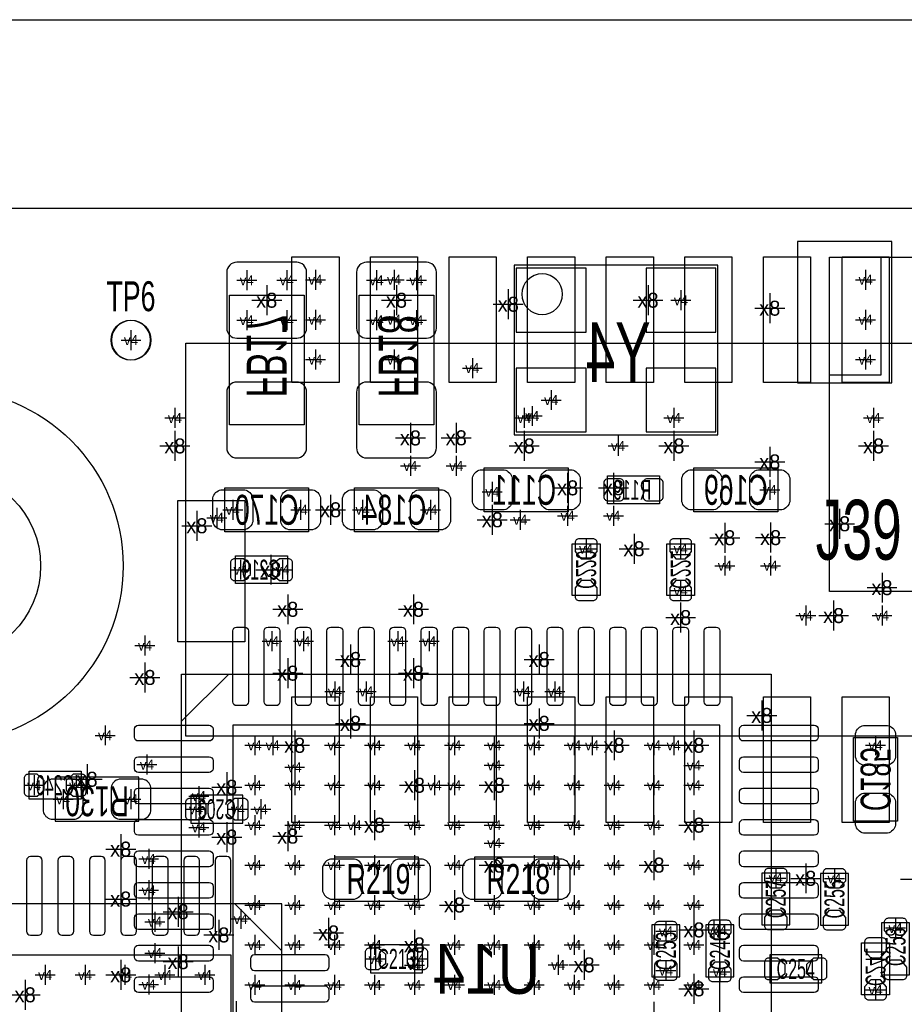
# Model space of a CAD drawing. Extents: x -84 to 336, y -47 to 250.
# Tile 30 of 40: x -8 to 4, y 34 to 47. Entities that reach past the tile are written whole.
import ezdxf
from ezdxf.enums import TextEntityAlignment as Align

# ---------------------------------------------------------------- set-up
doc = ezdxf.new("R2010")
doc.units = 0
for name, color, linetype in [('BG_OUTLINE', 7, 'CONTINUOUS'), ('BG_PANEL', 7, 'CONTINUOUS'), ('MA_NCLEGEND-1-16', 7, 'CONTINUOUS'), ('MA_NCLEGEND-1-2', 7, 'CONTINUOUS'), ('MA_NCLEGEND-14-15', 7, 'CONTINUOUS'), ('MA_NCLEGEND-15-16', 7, 'CONTINUOUS'), ('MA_NCLEGEND-2-3', 7, 'CONTINUOUS'), ('MA_NCLEGEND-3-14', 7, 'CONTINUOUS'), ('PG_ASSEMBLY_BOTTOM', 7, 'CONTINUOUS'), ('PG_ASSEMBLY_TOP', 7, 'CONTINUOUS'), ('PIN_BOTTOM', 7, 'CONTINUOUS'), ('PIN_TOP', 7, 'CONTINUOUS'), ('RD_ASSEMBLY_BOTTOM', 7, 'CONTINUOUS'), ('RD_ASSEMBLY_TOP', 7, 'CONTINUOUS')]:
    doc.layers.add(name, color=color, linetype=linetype)

# ---------------------------------------------------------------- blocks, each defined once
blk = doc.blocks.new('FIGURE_CROSS')
for points in [[(0, 0.5), (0, -0.5)], [(-0.5, 0), (0.5, 0)]]:
    blk.add_lwpolyline(points)
blk = doc.blocks.new('FIGURE_CIRCLE')
blk.add_circle((0, 0), 0.5)

msp = doc.modelspace()

# ---------------------------------------------------------------- linework, layer by layer
at = {"layer": 'BG_OUTLINE'}
msp.add_lwpolyline([(21.949918, -1.185672), (19.535648, -3.599942), (-33.63595, -3.599942), (-36.049966, -1.185672), (-36.049966, 41.985946), (-33.63595, 44.399962), (19.535648, 44.399962), (21.949918, 41.985946)], close=True, dxfattribs=at)
at = {"layer": 'BG_PANEL'}
msp.add_lwpolyline([(24.349964, 42.979848), (24.349964, -2.179828), (20.529804, -5.999988), (-34.630106, -5.999988), (-38.450012, -2.179828), (-38.450012, 42.979848), (-34.630106, 46.800008), (20.529804, 46.800008)], close=True, dxfattribs=at)
at = {"layer": 'PG_ASSEMBLY_BOTTOM'}
for points in [[(8.68426, 39.521892), (2.68986, 39.521892), (2.68986, 43.776392), (8.68426, 43.776392)], [(3.339846, 42.276268), (2.68986, 42.276268), (2.68986, 43.776392), (3.339846, 43.776392)], [(-4.94792, 41.642792), (-4.94792, 43.293792), (-3.99796, 43.293792), (-3.99796, 41.642792)], [(-3.29692, 41.642792), (-3.29692, 43.293792), (-2.34696, 43.293792), (-2.34696, 41.642792)], [(-0.63754, 40.537892), (-1.70434, 40.537892), (-1.70434, 41.096692), (-0.63754, 41.096692)], [(0.96266, 41.096692), (2.02946, 41.096692), (2.02946, 40.537892), (0.96266, 40.537892)], [(-3.93954, 40.283892), (-5.00634, 40.283892), (-5.00634, 40.842692), (-3.93954, 40.842692)], [(-3.35534, 40.842692), (-2.28854, 40.842692), (-2.28854, 40.283892), (-3.35534, 40.283892)], [(1.944116, 38.471348), (1.944116, 30.971236), (-5.555996, 30.971236), (-5.555996, 38.471348)], [(3.55346, 37.667692), (3.55346, 36.600892), (2.99466, 36.600892), (2.99466, 37.667692)]]:
    msp.add_lwpolyline(points, close=True, dxfattribs=at)
for points in [[(-1.32334, 41.515792), (1.26746, 41.515792), (1.26746, 43.674792), (-1.32334, 43.674792), (-1.32334, 41.515792)], [(-0.136144, 40.995092), (0.524256, 40.995092), (0.524256, 40.639492), (-0.136144, 40.639492), (-0.136144, 40.995092)], [(-0.58674, 39.471092), (-0.58674, 40.131492), (-0.23114, 40.131492), (-0.23114, 39.471092), (-0.58674, 39.471092)], [(0.616204, 39.471092), (0.616204, 40.131492), (0.971804, 40.131492), (0.971804, 39.471092), (0.616204, 39.471092)], [(-4.869434, 39.979092), (-4.209034, 39.979092), (-4.209034, 39.623492), (-4.869434, 39.623492), (-4.869434, 39.979092)], [(-4.956048, 38.471348), (-5.555996, 37.8714)], [(-6.83514, 36.880292), (-7.49554, 36.880292), (-7.49554, 37.235892), (-6.83514, 37.235892), (-6.83514, 36.880292)], [(3.45186, 35.051492), (3.45186, 34.391092), (3.09626, 34.391092), (3.09626, 35.051492), (3.45186, 35.051492)]]:
    msp.add_lwpolyline(points, dxfattribs=at)
msp.add_lwpolyline([(-0.70866, 43.306492, 1), (-1.22682, 43.306492, 1), (-0.70866, 43.306492)], format="xyb", dxfattribs=at)
at = {"layer": 'PG_ASSEMBLY_TOP'}
msp.add_lwpolyline([(-5.950204, 42.722292, 1), (-6.450076, 42.722292, 1), (-5.950204, 42.722292)], format="xyb", dxfattribs=at)
for points in [[(-5.50291, 37.68217), (-5.50291, 42.682414)], [(-5.50291, 42.682414), (11.79703, 42.682414)], [(11.79703, 37.68217), (-5.50291, 37.68217)], [(-4.77774, 36.931092), (-5.43814, 36.931092), (-5.43814, 36.575492), (-4.77774, 36.575492), (-4.77774, 36.931092)], [(2.18186, 35.280092), (2.18186, 35.940492), (1.82626, 35.940492), (1.82626, 35.280092), (2.18186, 35.280092)], [(2.92862, 35.276536), (2.92862, 35.936936), (2.57302, 35.936936), (2.57302, 35.276536), (2.92862, 35.276536)], [(-4.878832, 35.550348), (-4.278884, 34.9504)], [(0.78486, 34.619692), (0.78486, 35.280092), (0.42926, 35.280092), (0.42926, 34.619692), (0.78486, 34.619692)], [(1.47066, 34.619692), (1.47066, 35.280092), (1.11506, 35.280092), (1.11506, 34.619692), (1.47066, 34.619692)], [(3.35026, 35.305492), (3.35026, 34.645092), (3.70586, 34.645092), (3.70586, 35.305492), (3.35026, 35.305492)], [(-3.15214, 34.670492), (-2.49174, 34.670492), (-2.49174, 35.026092), (-3.15214, 35.026092), (-3.15214, 34.670492)], [(1.92786, 34.543492), (2.58826, 34.543492), (2.58826, 34.899092), (1.92786, 34.899092), (1.92786, 34.543492)]]:
    msp.add_lwpolyline(points, dxfattribs=at)
for points in [[(-6.09854, 37.159692), (-7.16534, 37.159692), (-7.16534, 36.600892), (-6.09854, 36.600892)], [(-3.60934, 35.584892), (-2.54254, 35.584892), (-2.54254, 36.143692), (-3.60934, 36.143692)], [(-1.83134, 35.584892), (-0.76454, 35.584892), (-0.76454, 36.143692), (-1.83134, 36.143692)], [(-11.778996, 35.550348), (-11.778996, 28.050236), (-4.278884, 28.050236), (-4.278884, 35.550348)]]:
    msp.add_lwpolyline(points, close=True, dxfattribs=at)
at = {"layer": 'PIN_BOTTOM'}
for points in [[(3.480308, 42.177716), (3.480308, 43.977814), (2.280412, 43.977814), (2.280412, 42.177716)], [(-1.29794, 43.636692), (-1.29794, 42.823892), (-0.40894, 42.823892), (-0.40894, 43.636692)], [(0.35306, 43.636692), (0.35306, 42.823892), (1.24206, 42.823892), (1.24206, 43.636692)], [(-1.29794, 42.366692), (-1.29794, 41.553892), (-0.40894, 41.553892), (-0.40894, 42.366692)], [(0.35306, 42.366692), (0.35306, 41.553892), (1.24206, 41.553892), (1.24206, 42.366692)], [(1.294003, 37.821235), (-4.905883, 37.821235), (-4.905883, 31.621349), (1.294003, 31.621349)]]:
    msp.add_lwpolyline(points, close=True, dxfattribs=at)
for points in [[(-4.85394, 42.747692), (-4.09194, 42.747692, 0.414214), (-3.96494, 42.874692), (-3.96494, 43.585892, 0.414214), (-4.09194, 43.712892), (-4.85394, 43.712892, 0.414214), (-4.98094, 43.585892), (-4.98094, 42.874692, 0.414214)], [(-3.20294, 42.747692), (-2.44094, 42.747692, 0.414214), (-2.31394, 42.874692), (-2.31394, 43.585892, 0.414214), (-2.44094, 43.712892), (-3.20294, 43.712892, 0.414214), (-3.32994, 43.585892), (-3.32994, 42.874692, 0.414214)], [(-4.85394, 41.223692), (-4.09194, 41.223692, 0.414214), (-3.96494, 41.350692), (-3.96494, 42.061892, 0.414214), (-4.09194, 42.188892), (-4.85394, 42.188892, 0.414214), (-4.98094, 42.061892), (-4.98094, 41.350692, 0.414214)], [(-3.20294, 41.223692), (-2.44094, 41.223692, 0.414214), (-2.31394, 41.350692), (-2.31394, 42.061892, 0.414214), (-2.44094, 42.188892), (-3.20294, 42.188892, 0.414214), (-3.32994, 42.061892), (-3.32994, 41.350692, 0.414214)], [(-1.45034, 40.563292), (-1.75514, 40.563292, -0.294587), (-1.85674, 40.664892), (-1.85674, 40.969692, -0.294587), (-1.75514, 41.071292), (-1.45034, 41.071292, -0.294587), (-1.34874, 40.969692), (-1.34874, 40.664892, -0.294587)], [(-0.58674, 40.563292), (-0.89154, 40.563292, -0.294587), (-0.99314, 40.664892), (-0.99314, 40.969692, -0.294587), (-0.89154, 41.071292), (-0.58674, 41.071292, -0.294587), (-0.48514, 40.969692), (-0.48514, 40.664892, -0.294587)], [(0.91186, 41.071292), (1.21666, 41.071292, -0.294587), (1.31826, 40.969692), (1.31826, 40.664892, -0.294587), (1.21666, 40.563292), (0.91186, 40.563292, -0.294587), (0.81026, 40.664892), (0.81026, 40.969692, -0.294587)], [(1.77546, 41.071292), (2.08026, 41.071292, -0.294587), (2.18186, 40.969692), (2.18186, 40.664892, -0.294587), (2.08026, 40.563292), (1.77546, 40.563292, -0.294587), (1.67386, 40.664892), (1.67386, 40.969692, -0.294587)], [(-0.18288, 40.728392, 0.414214), (-0.13208, 40.677592), (0.02032, 40.677592, 0.414214), (0.07112, 40.728392), (0.07112, 40.906192, 0.414214), (0.02032, 40.956992), (-0.13208, 40.956992, 0.414214), (-0.18288, 40.906192)], [(0.316992, 40.728392, 0.414214), (0.367792, 40.677592), (0.520192, 40.677592, 0.414214), (0.570992, 40.728392), (0.570992, 40.906192, 0.414214), (0.520192, 40.956992), (0.367792, 40.956992, 0.414214), (0.316992, 40.906192)], [(-4.75234, 40.309292), (-5.05714, 40.309292, -0.294587), (-5.15874, 40.410892), (-5.15874, 40.715692, -0.294587), (-5.05714, 40.817292), (-4.75234, 40.817292, -0.294587), (-4.65074, 40.715692), (-4.65074, 40.410892, -0.294587)], [(-3.88874, 40.309292), (-4.19354, 40.309292, -0.294587), (-4.29514, 40.410892), (-4.29514, 40.715692, -0.294587), (-4.19354, 40.817292), (-3.88874, 40.817292, -0.294587), (-3.78714, 40.715692), (-3.78714, 40.410892, -0.294587)], [(-3.40614, 40.817292), (-3.10134, 40.817292, -0.294587), (-2.99974, 40.715692), (-2.99974, 40.410892, -0.294587), (-3.10134, 40.309292), (-3.40614, 40.309292, -0.294587), (-3.50774, 40.410892), (-3.50774, 40.715692, -0.294587)], [(-2.54254, 40.817292), (-2.23774, 40.817292, -0.294587), (-2.13614, 40.715692), (-2.13614, 40.410892, -0.294587), (-2.23774, 40.309292), (-2.54254, 40.309292, -0.294587), (-2.64414, 40.410892), (-2.64414, 40.715692, -0.294587)], [(-0.26924, 40.03167), (-0.26924, 40.144192, 0.414214), (-0.32004, 40.194992), (-0.49784, 40.194992, 0.414214), (-0.54864, 40.144192), (-0.54864, 40.03167), (-0.470662, 39.940992), (-0.347218, 39.940992)], [(0.933704, 40.03167), (0.933704, 40.144192, 0.414214), (0.882904, 40.194992), (0.705104, 40.194992, 0.414214), (0.654304, 40.144192), (0.654304, 40.03167), (0.732282, 39.940992), (0.855726, 39.940992)], [(-4.769612, 39.940992), (-4.882134, 39.940992, 0.414214), (-4.932934, 39.890192), (-4.932934, 39.712392, 0.414214), (-4.882134, 39.661592), (-4.769612, 39.661592), (-4.678934, 39.73957), (-4.678934, 39.863014)], [(-4.308856, 39.661592), (-4.196334, 39.661592, 0.414214), (-4.145534, 39.712392), (-4.145534, 39.890192, 0.414214), (-4.196334, 39.940992), (-4.308856, 39.940992), (-4.399534, 39.863014), (-4.399534, 39.73957)], [(-0.54864, 39.570914), (-0.54864, 39.458392, 0.414214), (-0.49784, 39.407592), (-0.32004, 39.407592, 0.414214), (-0.26924, 39.458392), (-0.26924, 39.570914), (-0.347218, 39.661592), (-0.470662, 39.661592)], [(0.654304, 39.570914), (0.654304, 39.458392, 0.414214), (0.705104, 39.407592), (0.882904, 39.407592, 0.414214), (0.933704, 39.458392), (0.933704, 39.570914), (0.855726, 39.661592), (0.732282, 39.661592)], [(-4.855972, 39.071296), (-4.755896, 39.071296, -0.41387), (-4.705858, 39.021258), (-4.705858, 38.121082, -0.41387), (-4.755896, 38.071044), (-4.855972, 38.071044, -0.41387), (-4.90601, 38.121082), (-4.90601, 39.021258, -0.41387)], [(-4.455922, 39.071296), (-4.355846, 39.071296, -0.41387), (-4.305808, 39.021258), (-4.305808, 38.121082, -0.41387), (-4.355846, 38.071044), (-4.455922, 38.071044, -0.41387), (-4.50596, 38.121082), (-4.50596, 39.021258, -0.41387)], [(-4.055872, 39.071296), (-3.955796, 39.071296, -0.41387), (-3.905758, 39.021258), (-3.905758, 38.121082, -0.41387), (-3.955796, 38.071044), (-4.055872, 38.071044, -0.41387), (-4.10591, 38.121082), (-4.10591, 39.021258, -0.41387)], [(-3.656076, 39.071296), (-3.556, 39.071296, -0.41387), (-3.505962, 39.021258), (-3.505962, 38.121082, -0.41387), (-3.556, 38.071044), (-3.656076, 38.071044, -0.41387), (-3.706114, 38.121082), (-3.706114, 39.021258, -0.41387)], [(-3.256026, 39.071296), (-3.15595, 39.071296, -0.41387), (-3.105912, 39.021258), (-3.105912, 38.121082, -0.41387), (-3.15595, 38.071044), (-3.256026, 38.071044, -0.41387), (-3.306064, 38.121082), (-3.306064, 39.021258, -0.41387)], [(-2.855976, 39.071296), (-2.7559, 39.071296, -0.41387), (-2.705862, 39.021258), (-2.705862, 38.121082, -0.41387), (-2.7559, 38.071044), (-2.855976, 38.071044, -0.41387), (-2.906014, 38.121082), (-2.906014, 39.021258, -0.41387)], [(-2.455926, 39.071296), (-2.35585, 39.071296, -0.41387), (-2.305812, 39.021258), (-2.305812, 38.121082, -0.41387), (-2.35585, 38.071044), (-2.455926, 38.071044, -0.41387), (-2.505964, 38.121082), (-2.505964, 39.021258, -0.41387)], [(-2.055876, 39.071296), (-1.9558, 39.071296, -0.41387), (-1.905762, 39.021258), (-1.905762, 38.121082, -0.41387), (-1.9558, 38.071044), (-2.055876, 38.071044, -0.41387), (-2.105914, 38.121082), (-2.105914, 39.021258, -0.41387)], [(-1.65608, 39.071296), (-1.556004, 39.071296, -0.41387), (-1.505966, 39.021258), (-1.505966, 38.121082, -0.41387), (-1.556004, 38.071044), (-1.65608, 38.071044, -0.41387), (-1.706118, 38.121082), (-1.706118, 39.021258, -0.41387)], [(-1.25603, 39.071296), (-1.155954, 39.071296, -0.41387), (-1.105916, 39.021258), (-1.105916, 38.121082, -0.41387), (-1.155954, 38.071044), (-1.25603, 38.071044, -0.41387), (-1.306068, 38.121082), (-1.306068, 39.021258, -0.41387)], [(-0.85598, 39.071296), (-0.755904, 39.071296, -0.41387), (-0.705866, 39.021258), (-0.705866, 38.121082, -0.41387), (-0.755904, 38.071044), (-0.85598, 38.071044, -0.41387), (-0.906018, 38.121082), (-0.906018, 39.021258, -0.41387)], [(-0.45593, 39.071296), (-0.355854, 39.071296, -0.41387), (-0.305816, 39.021258), (-0.305816, 38.121082, -0.41387), (-0.355854, 38.071044), (-0.45593, 38.071044, -0.41387), (-0.505968, 38.121082), (-0.505968, 39.021258, -0.41387)], [(-0.05588, 39.071296), (0.044196, 39.071296, -0.41387), (0.094234, 39.021258), (0.094234, 38.121082, -0.41387), (0.044196, 38.071044), (-0.05588, 38.071044, -0.41387), (-0.105918, 38.121082), (-0.105918, 39.021258, -0.41387)], [(0.343916, 39.071296), (0.443992, 39.071296, -0.41387), (0.49403, 39.021258), (0.49403, 38.121082, -0.41387), (0.443992, 38.071044), (0.343916, 38.071044, -0.41387), (0.293878, 38.121082), (0.293878, 39.021258, -0.41387)], [(0.743966, 39.071296), (0.844042, 39.071296, -0.41387), (0.89408, 39.021258), (0.89408, 38.121082, -0.41387), (0.844042, 38.071044), (0.743966, 38.071044, -0.41387), (0.693928, 38.121082), (0.693928, 39.021258, -0.41387)], [(1.144016, 39.071296), (1.244092, 39.071296, -0.41387), (1.29413, 39.021258), (1.29413, 38.121082, -0.41387), (1.244092, 38.071044), (1.144016, 38.071044, -0.41387), (1.093978, 38.121082), (1.093978, 39.021258, -0.41387)], [(-6.155944, 37.671248), (-6.155944, 37.771324, -0.41387), (-6.105906, 37.821362), (-5.20573, 37.821362, -0.41387), (-5.155692, 37.771324), (-5.155692, 37.671248, -0.41387), (-5.20573, 37.62121), (-6.105906, 37.62121, -0.41387)], [(2.544064, 37.771324), (2.544064, 37.671248, -0.41387), (2.494026, 37.62121), (1.59385, 37.62121, -0.41387), (1.543812, 37.671248), (1.543812, 37.771324, -0.41387), (1.59385, 37.821362), (2.494026, 37.821362, -0.41387)], [(3.52806, 37.718492), (3.52806, 37.413692, -0.294587), (3.42646, 37.312092), (3.12166, 37.312092, -0.294587), (3.02006, 37.413692), (3.02006, 37.718492, -0.294587), (3.12166, 37.820092), (3.42646, 37.820092, -0.294587)], [(-6.155944, 37.271198), (-6.155944, 37.371274, -0.41387), (-6.105906, 37.421312), (-5.20573, 37.421312, -0.41387), (-5.155692, 37.371274), (-5.155692, 37.271198, -0.41387), (-5.20573, 37.22116), (-6.105906, 37.22116, -0.41387)], [(2.544064, 37.371274), (2.544064, 37.271198, -0.41387), (2.494026, 37.22116), (1.59385, 37.22116, -0.41387), (1.543812, 37.271198), (1.543812, 37.371274, -0.41387), (1.59385, 37.421312), (2.494026, 37.421312, -0.41387)], [(-7.395718, 37.197792), (-7.50824, 37.197792, 0.414214), (-7.55904, 37.146992), (-7.55904, 36.969192, 0.414214), (-7.50824, 36.918392), (-7.395718, 36.918392), (-7.30504, 36.99637), (-7.30504, 37.119814)], [(-6.934962, 36.918392), (-6.82244, 36.918392, 0.414214), (-6.77164, 36.969192), (-6.77164, 37.146992, 0.414214), (-6.82244, 37.197792), (-6.934962, 37.197792), (-7.02564, 37.119814), (-7.02564, 36.99637)], [(-6.155944, 36.871148), (-6.155944, 36.971224, -0.41387), (-6.105906, 37.021262), (-5.20573, 37.021262, -0.41387), (-5.155692, 36.971224), (-5.155692, 36.871148, -0.41387), (-5.20573, 36.82111), (-6.105906, 36.82111, -0.41387)], [(2.544064, 36.971224), (2.544064, 36.871148, -0.41387), (2.494026, 36.82111), (1.59385, 36.82111, -0.41387), (1.543812, 36.871148), (1.543812, 36.971224, -0.41387), (1.59385, 37.021262), (2.494026, 37.021262, -0.41387)], [(3.52806, 36.854892), (3.52806, 36.550092, -0.294587), (3.42646, 36.448492), (3.12166, 36.448492, -0.294587), (3.02006, 36.550092), (3.02006, 36.854892, -0.294587), (3.12166, 36.956492), (3.42646, 36.956492, -0.294587)], [(-6.155944, 36.471352), (-6.155944, 36.571428, -0.41387), (-6.105906, 36.621466), (-5.20573, 36.621466, -0.41387), (-5.155692, 36.571428), (-5.155692, 36.471352, -0.41387), (-5.20573, 36.421314), (-6.105906, 36.421314, -0.41387)], [(2.544064, 36.571428), (2.544064, 36.471352, -0.41387), (2.494026, 36.421314), (1.59385, 36.421314, -0.41387), (1.543812, 36.471352), (1.543812, 36.571428, -0.41387), (1.59385, 36.621466), (2.494026, 36.621466, -0.41387)], [(-6.155944, 36.071302), (-6.155944, 36.171378, -0.41387), (-6.105906, 36.221416), (-5.20573, 36.221416, -0.41387), (-5.155692, 36.171378), (-5.155692, 36.071302, -0.41387), (-5.20573, 36.021264), (-6.105906, 36.021264, -0.41387)], [(2.544064, 36.171378), (2.544064, 36.071302, -0.41387), (2.494026, 36.021264), (1.59385, 36.021264, -0.41387), (1.543812, 36.071302), (1.543812, 36.171378, -0.41387), (1.59385, 36.221416), (2.494026, 36.221416, -0.41387)], [(-6.155944, 35.671252), (-6.155944, 35.771328, -0.41387), (-6.105906, 35.821366), (-5.20573, 35.821366, -0.41387), (-5.155692, 35.771328), (-5.155692, 35.671252, -0.41387), (-5.20573, 35.621214), (-6.105906, 35.621214, -0.41387)], [(2.544064, 35.771328), (2.544064, 35.671252, -0.41387), (2.494026, 35.621214), (1.59385, 35.621214, -0.41387), (1.543812, 35.671252), (1.543812, 35.771328, -0.41387), (1.59385, 35.821366), (2.494026, 35.821366, -0.41387)], [(-6.155944, 35.271202), (-6.155944, 35.371278, -0.41387), (-6.105906, 35.421316), (-5.20573, 35.421316, -0.41387), (-5.155692, 35.371278), (-5.155692, 35.271202, -0.41387), (-5.20573, 35.221164), (-6.105906, 35.221164, -0.41387)], [(2.544064, 35.371278), (2.544064, 35.271202, -0.41387), (2.494026, 35.221164), (1.59385, 35.221164, -0.41387), (1.543812, 35.271202), (1.543812, 35.371278, -0.41387), (1.59385, 35.421316), (2.494026, 35.421316, -0.41387)], [(3.41376, 34.95167), (3.41376, 35.064192, 0.414214), (3.36296, 35.114992), (3.18516, 35.114992, 0.414214), (3.13436, 35.064192), (3.13436, 34.95167), (3.212338, 34.860992), (3.335782, 34.860992)], [(-6.155944, 34.871152), (-6.155944, 34.971228, -0.41387), (-6.105906, 35.021266), (-5.20573, 35.021266, -0.41387), (-5.155692, 34.971228), (-5.155692, 34.871152, -0.41387), (-5.20573, 34.821114), (-6.105906, 34.821114, -0.41387)], [(2.544064, 34.971228), (2.544064, 34.871152, -0.41387), (2.494026, 34.821114), (1.59385, 34.821114, -0.41387), (1.543812, 34.871152), (1.543812, 34.971228, -0.41387), (1.59385, 35.021266), (2.494026, 35.021266, -0.41387)], [(-6.155944, 34.471356), (-6.155944, 34.571432, -0.41387), (-6.105906, 34.62147), (-5.20573, 34.62147, -0.41387), (-5.155692, 34.571432), (-5.155692, 34.471356, -0.41387), (-5.20573, 34.421318), (-6.105906, 34.421318, -0.41387)], [(2.544064, 34.571432), (2.544064, 34.471356, -0.41387), (2.494026, 34.421318), (1.59385, 34.421318, -0.41387), (1.543812, 34.471356), (1.543812, 34.571432, -0.41387), (1.59385, 34.62147), (2.494026, 34.62147, -0.41387)], [(3.13436, 34.490914), (3.13436, 34.378392, 0.414214), (3.18516, 34.327592), (3.36296, 34.327592, 0.414214), (3.41376, 34.378392), (3.41376, 34.490914), (3.335782, 34.581592), (3.212338, 34.581592)]]:
    msp.add_lwpolyline(points, format="xyb", close=True, dxfattribs=at)
msp.add_circle((-8.550148, 39.85006), 2.250059, dxfattribs=at)
at = {"layer": 'PIN_TOP'}
for points in [[(-4.1529, 42.182288), (-4.1529, 43.782234), (-3.552952, 43.782234), (-3.552952, 42.182288)], [(-3.152902, 42.182288), (-3.152902, 43.782234), (-2.552954, 43.782234), (-2.552954, 42.182288)], [(-2.152904, 42.182288), (-2.152904, 43.782234), (-1.552956, 43.782234), (-1.552956, 42.182288)], [(-1.152906, 42.182288), (-1.152906, 43.782234), (-0.552958, 43.782234), (-0.552958, 42.182288)], [(-0.152908, 42.182288), (-0.152908, 43.782234), (0.44704, 43.782234), (0.44704, 42.182288)], [(0.84709, 42.182288), (0.84709, 43.782234), (1.447038, 43.782234), (1.447038, 42.182288)], [(1.847088, 42.182288), (1.847088, 43.782234), (2.447036, 43.782234), (2.447036, 42.182288)], [(2.847086, 42.182288), (2.847086, 43.782234), (3.447034, 43.782234), (3.447034, 42.182288)], [(-5.602986, 38.882066), (-5.602986, 40.682164), (-4.753102, 40.682164), (-4.753102, 38.882066)], [(-4.1529, 36.582096), (-4.1529, 38.182042), (-3.552952, 38.182042), (-3.552952, 36.582096)], [(-3.152902, 36.582096), (-3.152902, 38.182042), (-2.552954, 38.182042), (-2.552954, 36.582096)], [(-2.152904, 36.582096), (-2.152904, 38.182042), (-1.552956, 38.182042), (-1.552956, 36.582096)], [(-1.152906, 36.582096), (-1.152906, 38.182042), (-0.552958, 38.182042), (-0.552958, 36.582096)], [(-0.152908, 36.582096), (-0.152908, 38.182042), (0.44704, 38.182042), (0.44704, 36.582096)], [(0.84709, 36.582096), (0.84709, 38.182042), (1.447038, 38.182042), (1.447038, 36.582096)], [(1.847088, 36.582096), (1.847088, 38.182042), (2.447036, 38.182042), (2.447036, 36.582096)], [(2.847086, 36.582096), (2.847086, 38.182042), (3.447034, 38.182042), (3.447034, 36.582096)], [(-11.128883, 34.900235), (-4.928997, 34.900235), (-4.928997, 28.700349), (-11.128883, 28.700349)]]:
    msp.add_lwpolyline(points, close=True, dxfattribs=at)
for points in [[(-6.91134, 37.134292), (-7.21614, 37.134292, 0.294587), (-7.31774, 37.032692), (-7.31774, 36.727892, 0.294587), (-7.21614, 36.626292), (-6.91134, 36.626292, 0.294587), (-6.80974, 36.727892), (-6.80974, 37.032692, 0.294587)], [(-6.04774, 37.134292), (-6.35254, 37.134292, 0.294587), (-6.45414, 37.032692), (-6.45414, 36.727892, 0.294587), (-6.35254, 36.626292), (-6.04774, 36.626292, 0.294587), (-5.94614, 36.727892), (-5.94614, 37.032692, 0.294587)], [(-5.338318, 36.613592), (-5.45084, 36.613592, -0.414214), (-5.50164, 36.664392), (-5.50164, 36.842192, -0.414214), (-5.45084, 36.892992), (-5.338318, 36.892992), (-5.24764, 36.815014), (-5.24764, 36.69157)], [(-4.877562, 36.892992), (-4.76504, 36.892992, -0.414214), (-4.71424, 36.842192), (-4.71424, 36.664392, -0.414214), (-4.76504, 36.613592), (-4.877562, 36.613592), (-4.96824, 36.69157), (-4.96824, 36.815014)], [(-7.378954, 36.150296), (-7.47903, 36.150296, 0.41387), (-7.529068, 36.100258), (-7.529068, 35.200082, 0.41387), (-7.47903, 35.150044), (-7.378954, 35.150044, 0.41387), (-7.328916, 35.200082), (-7.328916, 36.100258, 0.41387)], [(-6.978904, 36.150296), (-7.07898, 36.150296, 0.41387), (-7.129018, 36.100258), (-7.129018, 35.200082, 0.41387), (-7.07898, 35.150044), (-6.978904, 35.150044, 0.41387), (-6.928866, 35.200082), (-6.928866, 36.100258, 0.41387)], [(-6.578854, 36.150296), (-6.67893, 36.150296, 0.41387), (-6.728968, 36.100258), (-6.728968, 35.200082, 0.41387), (-6.67893, 35.150044), (-6.578854, 35.150044, 0.41387), (-6.528816, 35.200082), (-6.528816, 36.100258, 0.41387)], [(-6.178804, 36.150296), (-6.27888, 36.150296, 0.41387), (-6.328918, 36.100258), (-6.328918, 35.200082, 0.41387), (-6.27888, 35.150044), (-6.178804, 35.150044, 0.41387), (-6.128766, 35.200082), (-6.128766, 36.100258, 0.41387)], [(-5.779008, 36.150296), (-5.879084, 36.150296, 0.41387), (-5.929122, 36.100258), (-5.929122, 35.200082, 0.41387), (-5.879084, 35.150044), (-5.779008, 35.150044, 0.41387), (-5.72897, 35.200082), (-5.72897, 36.100258, 0.41387)], [(-5.378958, 36.150296), (-5.479034, 36.150296, 0.41387), (-5.529072, 36.100258), (-5.529072, 35.200082, 0.41387), (-5.479034, 35.150044), (-5.378958, 35.150044, 0.41387), (-5.32892, 35.200082), (-5.32892, 36.100258, 0.41387)], [(-4.978908, 36.150296), (-5.078984, 36.150296, 0.41387), (-5.129022, 36.100258), (-5.129022, 35.200082, 0.41387), (-5.078984, 35.150044), (-4.978908, 35.150044, 0.41387), (-4.92887, 35.200082), (-4.92887, 36.100258, 0.41387)], [(-3.66014, 35.610292), (-3.35534, 35.610292, 0.294587), (-3.25374, 35.711892), (-3.25374, 36.016692, 0.294587), (-3.35534, 36.118292), (-3.66014, 36.118292, 0.294587), (-3.76174, 36.016692), (-3.76174, 35.711892, 0.294587)], [(-2.79654, 35.610292), (-2.49174, 35.610292, 0.294587), (-2.39014, 35.711892), (-2.39014, 36.016692, 0.294587), (-2.49174, 36.118292), (-2.79654, 36.118292, 0.294587), (-2.89814, 36.016692), (-2.89814, 35.711892, 0.294587)], [(-1.88214, 35.610292), (-1.57734, 35.610292, 0.294587), (-1.47574, 35.711892), (-1.47574, 36.016692, 0.294587), (-1.57734, 36.118292), (-1.88214, 36.118292, 0.294587), (-1.98374, 36.016692), (-1.98374, 35.711892, 0.294587)], [(-1.01854, 35.610292), (-0.71374, 35.610292, 0.294587), (-0.61214, 35.711892), (-0.61214, 36.016692, 0.294587), (-0.71374, 36.118292), (-1.01854, 36.118292, 0.294587), (-1.12014, 36.016692), (-1.12014, 35.711892, 0.294587)], [(1.86436, 35.84067), (1.86436, 35.953192, -0.414214), (1.91516, 36.003992), (2.09296, 36.003992, -0.414214), (2.14376, 35.953192), (2.14376, 35.84067), (2.065782, 35.749992), (1.942338, 35.749992)], [(2.61112, 35.837114), (2.61112, 35.949636, -0.414214), (2.66192, 36.000436), (2.83972, 36.000436, -0.414214), (2.89052, 35.949636), (2.89052, 35.837114), (2.812542, 35.746436), (2.689098, 35.746436)], [(2.14376, 35.379914), (2.14376, 35.267392, -0.414214), (2.09296, 35.216592), (1.91516, 35.216592, -0.414214), (1.86436, 35.267392), (1.86436, 35.379914), (1.942338, 35.470592), (2.065782, 35.470592)], [(2.89052, 35.376358), (2.89052, 35.263836, -0.414214), (2.83972, 35.213036), (2.66192, 35.213036, -0.414214), (2.61112, 35.263836), (2.61112, 35.376358), (2.689098, 35.467036), (2.812542, 35.467036)], [(1.15316, 35.18027), (1.15316, 35.292792, -0.414214), (1.20396, 35.343592), (1.38176, 35.343592, -0.414214), (1.43256, 35.292792), (1.43256, 35.18027), (1.354582, 35.089592), (1.231138, 35.089592)], [(3.38836, 35.20567), (3.38836, 35.318192, -0.414214), (3.43916, 35.368992), (3.61696, 35.368992, -0.414214), (3.66776, 35.318192), (3.66776, 35.20567), (3.589782, 35.114992), (3.466338, 35.114992)], [(0.51816, 35.072828, -0.414214), (0.46736, 35.123628), (0.46736, 35.276028, -0.414214), (0.51816, 35.326828), (0.69596, 35.326828, -0.414214), (0.74676, 35.276028), (0.74676, 35.123628, -0.414214), (0.69596, 35.072828)], [(-3.052318, 34.708592), (-3.16484, 34.708592, -0.414214), (-3.21564, 34.759392), (-3.21564, 34.937192, -0.414214), (-3.16484, 34.987992), (-3.052318, 34.987992), (-2.96164, 34.910014), (-2.96164, 34.78657)], [(-2.591562, 34.987992), (-2.47904, 34.987992, -0.414214), (-2.42824, 34.937192), (-2.42824, 34.759392, -0.414214), (-2.47904, 34.708592), (-2.591562, 34.708592), (-2.68224, 34.78657), (-2.68224, 34.910014)], [(-3.678936, 34.750248), (-3.678936, 34.850324, 0.41387), (-3.728974, 34.900362), (-4.62915, 34.900362, 0.41387), (-4.679188, 34.850324), (-4.679188, 34.750248, 0.41387), (-4.62915, 34.70021), (-3.728974, 34.70021, 0.41387)], [(2.027682, 34.581592), (1.91516, 34.581592, -0.414214), (1.86436, 34.632392), (1.86436, 34.810192, -0.414214), (1.91516, 34.860992), (2.027682, 34.860992), (2.11836, 34.783014), (2.11836, 34.65957)], [(2.488438, 34.860992), (2.60096, 34.860992, -0.414214), (2.65176, 34.810192), (2.65176, 34.632392, -0.414214), (2.60096, 34.581592), (2.488438, 34.581592), (2.39776, 34.65957), (2.39776, 34.783014)], [(3.66776, 34.744914), (3.66776, 34.632392, -0.414214), (3.61696, 34.581592), (3.43916, 34.581592, -0.414214), (3.38836, 34.632392), (3.38836, 34.744914), (3.466338, 34.835592), (3.589782, 34.835592)], [(0.51816, 34.572956, -0.414214), (0.46736, 34.623756), (0.46736, 34.776156, -0.414214), (0.51816, 34.826956), (0.69596, 34.826956, -0.414214), (0.74676, 34.776156), (0.74676, 34.623756, -0.414214), (0.69596, 34.572956)], [(1.43256, 34.719514), (1.43256, 34.606992, -0.414214), (1.38176, 34.556192), (1.20396, 34.556192, -0.414214), (1.15316, 34.606992), (1.15316, 34.719514), (1.231138, 34.810192), (1.354582, 34.810192)], [(-3.678936, 34.350198), (-3.678936, 34.450274, 0.41387), (-3.728974, 34.500312), (-4.62915, 34.500312, 0.41387), (-4.679188, 34.450274), (-4.679188, 34.350198, 0.41387), (-4.62915, 34.30016), (-3.728974, 34.30016, 0.41387)]]:
    msp.add_lwpolyline(points, format="xyb", close=True, dxfattribs=at)
for centre, radius in [((-6.20014, 42.722292), 0.254), ((-8.550148, 39.85006), 2.250059)]:
    msp.add_circle(centre, radius, dxfattribs=at)

# ---------------------------------------------------------------- block references
at = {"layer": 'MA_NCLEGEND-1-16', "xscale": 2.400046, "yscale": 2.400046}
msp.add_blockref('FIGURE_CIRCLE', (-8.550148, 39.85006), dxfattribs=at)
at = {"layer": 'MA_NCLEGEND-1-2', "xscale": 0.254, "yscale": 0.254}
for p in [(-3.852926, 43.490388), (-2.852928, 43.490388), (3.14706, 43.490388), (-3.852926, 42.982388), (-2.852928, 42.982388), (3.14706, 42.982388), (-6.20014, 42.722292), (-3.852926, 42.474388), (-2.852928, 42.474388), (3.14706, 42.474388), (-1.85674, 42.366692), (-5.64134, 41.731692), (-1.19634, 41.731692), (0.70866, 41.731692), (3.24866, 41.731692), (-2.64414, 41.122092), (-2.061464, 41.122092), (-0.644144, 40.487092), (-0.061468, 40.487092), (-1.24714, 40.436292), (1.355852, 39.852092), (1.938528, 39.852092), (2.38506, 39.217092), (3.355848, 39.217092), (-6.02234, 38.836092), (-7.06374, 36.880292), (-6.20014, 36.880292), (-5.37464, 36.753292), (-4.84124, 36.753292), (-0.81534, 36.042092), (2.00406, 35.876992), (2.75082, 35.873436), (1.29286, 35.216592), (3.52806, 35.241992), (0.60706, 35.199828), (-3.08864, 34.848292), (-2.55524, 34.848292), (-7.29234, 34.645092), (-6.78434, 34.645092), (-6.27634, 34.645092), (-5.76834, 34.645092), (-5.26034, 34.645092), (0.60706, 34.699956), (1.29286, 34.683192)]:
    msp.add_blockref('FIGURE_CROSS', p, dxfattribs=at)
at = {"layer": 'MA_NCLEGEND-14-15', "xscale": 0.254, "yscale": 0.254}
for p in [(-4.72694, 43.484292), (-4.21894, 43.484292), (-3.07594, 43.484292), (-2.56794, 43.484292), (0.79756, 43.230292), (-4.72694, 42.976292), (-4.21894, 42.976292), (-3.07594, 42.976292), (-2.56794, 42.976292), (-5.64134, 41.731692), (-1.09474, 41.757092), (3.24866, 41.731692), (-0.00254, 41.376092), (-1.60274, 40.791892), (1.92786, 40.817292), (-4.04114, 40.563292), (-3.25374, 40.563292), (-2.39014, 40.563292), (-5.10794, 40.461692), (-0.40894, 40.067992), (0.794004, 40.067992), (-4.805934, 39.801292), (0.794004, 39.534592), (2.38506, 39.217092), (-4.405884, 38.890448), (-4.006088, 38.890448), (-2.805684, 38.890448), (-2.405888, 38.890448), (-3.606038, 38.251892), (-3.206242, 38.251892), (-1.205992, 38.251892), (-0.806196, 38.251892), (-6.53034, 37.693092), (-4.39674, 37.566092), (-2.59334, 37.566092), (-0.33274, 37.566092), (0.70612, 37.566092), (-5.99694, 37.321236), (-4.11734, 37.286692), (-1.57734, 37.312092), (0.96266, 37.309552), (-2.3368, 37.058092), (-1.06934, 37.058092), (-0.05334, 37.058092), (-5.33654, 36.921186), (-5.33654, 36.52139), (-3.35534, 36.550092), (0.45466, 36.550092), (-1.57734, 36.321492), (-5.975096, 36.12134), (-3.10134, 36.042092), (-1.06934, 36.042092), (-0.05334, 36.042092), (0.96266, 36.042092), (-5.975096, 35.721544), (-2.59334, 35.534092), (0.45466, 35.534092), (-4.803394, 35.356038), (-5.89534, 35.32124), (1.21666, 35.216592), (-3.10134, 35.026092), (-2.08534, 35.026092), (-0.05334, 35.026092), (-5.89534, 34.921444), (-2.59334, 34.769552), (-0.76454, 34.772092), (-5.975096, 34.521394), (-4.62534, 34.518092), (-1.57734, 34.518092), (0.45466, 34.518092)]:
    msp.add_blockref('FIGURE_CROSS', p, dxfattribs=at)
at = {"layer": 'MA_NCLEGEND-15-16', "xscale": 0.254, "yscale": 0.254}
for p in [(-4.72694, 43.484292), (-4.21894, 43.484292), (-3.07594, 43.484292), (-2.56794, 43.484292), (0.79756, 43.230292), (-4.72694, 42.976292), (-4.21894, 42.976292), (-3.07594, 42.976292), (-2.56794, 42.976292), (-0.85344, 41.960292), (-5.64134, 41.731692), (-1.09474, 41.757092), (3.24866, 41.731692), (-0.00254, 41.376092), (-1.60274, 40.791892), (1.92786, 40.817292), (-4.90474, 40.563292), (-4.04114, 40.563292), (-3.25374, 40.563292), (-2.39014, 40.563292), (-0.40894, 40.067992), (0.794004, 40.067992), (-4.805934, 39.801292), (-4.272534, 39.801292), (0.794004, 39.534592), (2.38506, 39.217092), (-4.405884, 38.890448), (-4.006088, 38.890448), (-2.805684, 38.890448), (-2.405888, 38.890448), (-3.606038, 38.251892), (-3.206242, 38.251892), (-1.205992, 38.251892), (-0.806196, 38.251892), (-4.62534, 37.566092), (-3.60934, 37.566092), (-3.10134, 37.566092), (-2.59334, 37.566092), (-2.08534, 37.566092), (-1.57734, 37.566092), (-1.06934, 37.566092), (-0.56134, 37.566092), (0.45466, 37.566092), (3.27406, 37.566092), (-5.99694, 37.321236), (-7.43204, 37.058092), (-6.89864, 37.058092), (-4.62534, 37.058092), (-4.11734, 37.058092), (-3.60934, 37.058092), (-3.10134, 37.058092), (-2.08534, 37.058092), (-1.06934, 37.058092), (-0.56134, 37.058092), (-0.05334, 37.058092), (0.45466, 37.058092), (0.96266, 37.058092), (-5.33654, 36.921186), (-5.33654, 36.52139), (-4.62534, 36.550092), (-4.11734, 36.550092), (-3.60934, 36.550092), (-2.59334, 36.550092), (-2.08534, 36.550092), (-1.57734, 36.550092), (-1.06934, 36.550092), (-0.56134, 36.550092), (-0.05334, 36.550092), (0.45466, 36.550092), (-5.975096, 36.12134), (-4.62534, 36.042092), (-4.11734, 36.042092), (-3.60934, 36.042092), (-3.10134, 36.042092), (-2.59334, 36.042092), (-2.08534, 36.042092), (-1.06934, 36.042092), (-0.56134, 36.042092), (-0.05334, 36.042092), (0.96266, 36.042092), (-5.975096, 35.721544), (-4.62534, 35.534092), (-4.11734, 35.534092), (-3.60934, 35.534092), (-3.10134, 35.534092), (-2.59334, 35.534092), (-1.57734, 35.534092), (-1.06934, 35.534092), (-0.56134, 35.534092), (-0.05334, 35.534092), (0.45466, 35.534092), (0.96266, 35.534092), (-5.89534, 35.32124), (-4.62534, 35.026092), (-4.11734, 35.026092), (-3.60934, 35.026092), (-3.10134, 35.026092), (-2.08534, 35.026092), (-1.57734, 35.026092), (-1.06934, 35.026092), (-0.56134, 35.026092), (-0.05334, 35.026092), (0.45466, 35.026092), (0.96266, 35.026092), (-5.89534, 34.921444), (-5.975096, 34.521394), (-4.62534, 34.518092), (-4.11734, 34.518092), (-3.60934, 34.518092), (-3.10134, 34.518092), (-2.59334, 34.518092), (-2.08534, 34.518092), (-1.57734, 34.518092), (-1.06934, 34.518092), (-0.56134, 34.518092), (-0.05334, 34.518092), (0.45466, 34.518092), (0.96266, 34.518092), (3.27406, 34.454592)]:
    msp.add_blockref('FIGURE_CROSS', p, dxfattribs=at)
at = {"layer": 'MA_NCLEGEND-2-3', "xscale": 0.254, "yscale": 0.254}
for p in [(-6.20014, 42.722292), (-1.85674, 42.366692), (-5.64134, 41.731692), (-1.19634, 41.731692), (0.70866, 41.731692), (3.24866, 41.731692), (-2.64414, 41.122092), (-2.061464, 41.122092), (-0.644144, 40.487092), (-0.061468, 40.487092), (-1.24714, 40.436292), (1.355852, 39.852092), (1.938528, 39.852092), (2.38506, 39.217092), (3.355848, 39.217092), (-6.02234, 38.836092), (-7.06374, 36.880292), (-4.54914, 36.753292), (-0.81534, 36.042092), (2.00406, 35.876992), (2.75082, 35.873436), (1.29286, 35.216592), (3.52806, 35.241992), (0.60706, 35.199828), (-3.08864, 34.848292), (-7.29234, 34.645092), (0.60706, 34.699956), (1.29286, 34.683192)]:
    msp.add_blockref('FIGURE_CROSS', p, dxfattribs=at)
at = {"layer": 'MA_NCLEGEND-3-14', "xscale": 0.381, "yscale": 0.381}
for p in [(-4.47294, 43.230292), (-2.82194, 43.230292), (-1.39954, 43.179492), (0.37846, 43.230292), (1.92786, 43.128692), (-2.64414, 41.477692), (-2.061464, 41.479216), (-5.64134, 41.376092), (-1.19634, 41.376092), (0.70866, 41.376092), (3.24866, 41.376092), (1.92786, 41.172892), (-0.644144, 40.842692), (-0.061468, 40.844216), (-3.66014, 40.563292), (-1.60274, 40.436292), (-5.36194, 40.360092), (2.81686, 40.385492), (1.355852, 40.207692), (1.938528, 40.209216), (0.20066, 40.067992), (-4.42214, 39.801292), (3.355848, 39.572692), (-4.205986, 39.296848), (-2.605786, 39.296848), (0.794004, 39.191692), (2.74066, 39.217092), (-3.40614, 38.658292), (-1.006094, 38.658292), (-6.02234, 38.429692), (-4.205986, 38.484048), (-2.605786, 38.484048), (1.82626, 37.947092), (-3.40614, 37.845492), (-1.006094, 37.845492), (-4.11734, 37.566092), (-0.05334, 37.566092), (0.96266, 37.566092), (-6.75894, 37.134292), (-4.98094, 37.032692), (-2.59334, 37.058092), (-1.57734, 37.058092), (-3.10134, 36.550092), (0.96266, 36.550092), (-4.98094, 36.397692), (-4.20624, 36.410392), (-6.330696, 36.245038), (-1.57734, 36.042092), (0.45466, 36.042092), (2.38506, 35.873436), (3.78206, 35.864292), (-6.330696, 35.610038), (-2.08534, 35.534092), (-5.600192, 35.448494), (-5.08254, 35.153092), (-3.68554, 35.178492), (0.96266, 35.216592), (-2.59334, 35.026092), (-5.600192, 34.813494), (-0.43434, 34.772092), (-6.330696, 34.645092), (0.96266, 34.467292), (-7.54634, 34.391092), (-4.860798, 34.120074), (0.45466, 34.111692)]:
    msp.add_blockref('FIGURE_CROSS', p, dxfattribs=at)

# ---------------------------------------------------------------- texts
at = {"layer": 'MA_NCLEGEND-1-2'}
for p in [(-3.852926, 43.490388), (-2.852928, 43.490388), (3.14706, 43.490388), (-3.852926, 42.982388), (-2.852928, 42.982388), (3.14706, 42.982388), (-6.20014, 42.722292), (-3.852926, 42.474388), (-2.852928, 42.474388), (3.14706, 42.474388), (-1.85674, 42.366692), (-5.64134, 41.731692), (-1.19634, 41.731692), (0.70866, 41.731692), (3.24866, 41.731692), (-2.64414, 41.122092), (-2.061464, 41.122092), (-1.24714, 40.436292), (-0.644144, 40.487092), (-0.061468, 40.487092), (1.355852, 39.852092), (1.938528, 39.852092), (2.38506, 39.217092), (3.355848, 39.217092), (-6.02234, 38.836092), (-7.06374, 36.880292), (-6.20014, 36.880292), (-5.37464, 36.753292), (-4.84124, 36.753292), (-0.81534, 36.042092), (2.00406, 35.876992), (2.75082, 35.873436), (0.60706, 35.199828), (1.29286, 35.216592), (3.52806, 35.241992), (-3.08864, 34.848292), (-2.55524, 34.848292), (-7.29234, 34.645092), (-6.78434, 34.645092), (-6.27634, 34.645092), (-5.76834, 34.645092), (-5.26034, 34.645092), (0.60706, 34.699956), (1.29286, 34.683192)]:
    msp.add_text('v4', height=0.127, dxfattribs=at).set_placement(p, align=Align.MIDDLE_CENTER)
at = {"layer": 'MA_NCLEGEND-14-15'}
for p in [(-4.72694, 43.484292), (-4.21894, 43.484292), (-3.07594, 43.484292), (-2.56794, 43.484292), (0.79756, 43.230292), (-4.72694, 42.976292), (-4.21894, 42.976292), (-3.07594, 42.976292), (-2.56794, 42.976292), (-5.64134, 41.731692), (-1.09474, 41.757092), (3.24866, 41.731692), (-0.00254, 41.376092), (-1.60274, 40.791892), (1.92786, 40.817292), (-4.04114, 40.563292), (-3.25374, 40.563292), (-2.39014, 40.563292), (-5.10794, 40.461692), (-0.40894, 40.067992), (0.794004, 40.067992), (-4.805934, 39.801292), (0.794004, 39.534592), (2.38506, 39.217092), (-4.405884, 38.890448), (-4.006088, 38.890448), (-2.805684, 38.890448), (-2.405888, 38.890448), (-3.606038, 38.251892), (-3.206242, 38.251892), (-1.205992, 38.251892), (-0.806196, 38.251892), (-6.53034, 37.693092), (-4.39674, 37.566092), (-2.59334, 37.566092), (-0.33274, 37.566092), (0.70612, 37.566092), (-5.99694, 37.321236), (-4.11734, 37.286692), (-1.57734, 37.312092), (0.96266, 37.309552), (-2.3368, 37.058092), (-1.06934, 37.058092), (-0.05334, 37.058092), (-5.33654, 36.921186), (-3.35534, 36.550092), (0.45466, 36.550092), (-5.33654, 36.52139), (-1.57734, 36.321492), (-5.975096, 36.12134), (-3.10134, 36.042092), (-1.06934, 36.042092), (-0.05334, 36.042092), (0.96266, 36.042092), (-5.975096, 35.721544), (-2.59334, 35.534092), (0.45466, 35.534092), (-5.89534, 35.32124), (-4.803394, 35.356038), (1.21666, 35.216592), (-3.10134, 35.026092), (-2.08534, 35.026092), (-0.05334, 35.026092), (-5.89534, 34.921444), (-2.59334, 34.769552), (-0.76454, 34.772092), (-5.975096, 34.521394), (-4.62534, 34.518092), (-1.57734, 34.518092), (0.45466, 34.518092)]:
    msp.add_text('v4', height=0.127, dxfattribs=at).set_placement(p, align=Align.MIDDLE_CENTER)
at = {"layer": 'MA_NCLEGEND-15-16'}
for p in [(-4.72694, 43.484292), (-4.21894, 43.484292), (-3.07594, 43.484292), (-2.56794, 43.484292), (0.79756, 43.230292), (-4.72694, 42.976292), (-4.21894, 42.976292), (-3.07594, 42.976292), (-2.56794, 42.976292), (-0.85344, 41.960292), (-5.64134, 41.731692), (-1.09474, 41.757092), (3.24866, 41.731692), (-0.00254, 41.376092), (-1.60274, 40.791892), (1.92786, 40.817292), (-4.90474, 40.563292), (-4.04114, 40.563292), (-3.25374, 40.563292), (-2.39014, 40.563292), (-0.40894, 40.067992), (0.794004, 40.067992), (-4.805934, 39.801292), (-4.272534, 39.801292), (0.794004, 39.534592), (2.38506, 39.217092), (-4.405884, 38.890448), (-4.006088, 38.890448), (-2.805684, 38.890448), (-2.405888, 38.890448), (-3.606038, 38.251892), (-3.206242, 38.251892), (-1.205992, 38.251892), (-0.806196, 38.251892), (-4.62534, 37.566092), (-3.60934, 37.566092), (-3.10134, 37.566092), (-2.59334, 37.566092), (-2.08534, 37.566092), (-1.57734, 37.566092), (-1.06934, 37.566092), (-0.56134, 37.566092), (0.45466, 37.566092), (3.27406, 37.566092), (-5.99694, 37.321236), (-7.43204, 37.058092), (-6.89864, 37.058092), (-4.62534, 37.058092), (-4.11734, 37.058092), (-3.60934, 37.058092), (-3.10134, 37.058092), (-2.08534, 37.058092), (-1.06934, 37.058092), (-0.56134, 37.058092), (-0.05334, 37.058092), (0.45466, 37.058092), (0.96266, 37.058092), (-5.33654, 36.921186), (-4.62534, 36.550092), (-4.11734, 36.550092), (-3.60934, 36.550092), (-2.59334, 36.550092), (-2.08534, 36.550092), (-1.57734, 36.550092), (-1.06934, 36.550092), (-0.56134, 36.550092), (-0.05334, 36.550092), (0.45466, 36.550092), (-5.33654, 36.52139), (-5.975096, 36.12134), (-4.62534, 36.042092), (-4.11734, 36.042092), (-3.60934, 36.042092), (-3.10134, 36.042092), (-2.59334, 36.042092), (-2.08534, 36.042092), (-1.06934, 36.042092), (-0.56134, 36.042092), (-0.05334, 36.042092), (0.96266, 36.042092), (-5.975096, 35.721544), (-4.62534, 35.534092), (-4.11734, 35.534092), (-3.60934, 35.534092), (-3.10134, 35.534092), (-2.59334, 35.534092), (-1.57734, 35.534092), (-1.06934, 35.534092), (-0.56134, 35.534092), (-0.05334, 35.534092), (0.45466, 35.534092), (0.96266, 35.534092), (-5.89534, 35.32124), (-4.62534, 35.026092), (-4.11734, 35.026092), (-3.60934, 35.026092), (-3.10134, 35.026092), (-2.08534, 35.026092), (-1.57734, 35.026092), (-1.06934, 35.026092), (-0.56134, 35.026092), (-0.05334, 35.026092), (0.45466, 35.026092), (0.96266, 35.026092), (-5.89534, 34.921444), (-5.975096, 34.521394), (-4.62534, 34.518092), (-4.11734, 34.518092), (-3.60934, 34.518092), (-3.10134, 34.518092), (-2.59334, 34.518092), (-2.08534, 34.518092), (-1.57734, 34.518092), (-1.06934, 34.518092), (-0.56134, 34.518092), (-0.05334, 34.518092), (0.45466, 34.518092), (0.96266, 34.518092), (3.27406, 34.454592)]:
    msp.add_text('v4', height=0.127, dxfattribs=at).set_placement(p, align=Align.MIDDLE_CENTER)
at = {"layer": 'MA_NCLEGEND-2-3'}
for p in [(-6.20014, 42.722292), (-1.85674, 42.366692), (-5.64134, 41.731692), (-1.19634, 41.731692), (0.70866, 41.731692), (3.24866, 41.731692), (-2.64414, 41.122092), (-2.061464, 41.122092), (-1.24714, 40.436292), (-0.644144, 40.487092), (-0.061468, 40.487092), (1.355852, 39.852092), (1.938528, 39.852092), (2.38506, 39.217092), (3.355848, 39.217092), (-6.02234, 38.836092), (-7.06374, 36.880292), (-4.54914, 36.753292), (-0.81534, 36.042092), (2.00406, 35.876992), (2.75082, 35.873436), (0.60706, 35.199828), (1.29286, 35.216592), (3.52806, 35.241992), (-3.08864, 34.848292), (-7.29234, 34.645092), (0.60706, 34.699956), (1.29286, 34.683192)]:
    msp.add_text('v4', height=0.127, dxfattribs=at).set_placement(p, align=Align.MIDDLE_CENTER)
at = {"layer": 'MA_NCLEGEND-3-14'}
for p in [(-4.47294, 43.230292), (-2.82194, 43.230292), (-1.39954, 43.179492), (0.37846, 43.230292), (1.92786, 43.128692), (-5.64134, 41.376092), (-2.64414, 41.477692), (-2.061464, 41.479216), (-1.19634, 41.376092), (0.70866, 41.376092), (3.24866, 41.376092), (1.92786, 41.172892), (-0.644144, 40.842692), (-0.061468, 40.844216), (-3.66014, 40.563292), (-1.60274, 40.436292), (2.81686, 40.385492), (-5.36194, 40.360092), (1.355852, 40.207692), (1.938528, 40.209216), (0.20066, 40.067992), (-4.42214, 39.801292), (3.355848, 39.572692), (-4.205986, 39.296848), (-2.605786, 39.296848), (0.794004, 39.191692), (2.74066, 39.217092), (-3.40614, 38.658292), (-1.006094, 38.658292), (-6.02234, 38.429692), (-4.205986, 38.484048), (-2.605786, 38.484048), (1.82626, 37.947092), (-3.40614, 37.845492), (-1.006094, 37.845492), (-4.11734, 37.566092), (-0.05334, 37.566092), (0.96266, 37.566092), (-6.75894, 37.134292), (-4.98094, 37.032692), (-2.59334, 37.058092), (-1.57734, 37.058092), (-3.10134, 36.550092), (0.96266, 36.550092), (-4.98094, 36.397692), (-4.20624, 36.410392), (-6.330696, 36.245038), (-1.57734, 36.042092), (0.45466, 36.042092), (2.38506, 35.873436), (-6.330696, 35.610038), (-2.08534, 35.534092), (-5.600192, 35.448494), (-5.08254, 35.153092), (-3.68554, 35.178492), (0.96266, 35.216592), (-2.59334, 35.026092), (-5.600192, 34.813494), (-0.43434, 34.772092), (-6.330696, 34.645092), (-7.54634, 34.391092), (0.96266, 34.467292)]:
    msp.add_text('x8', height=0.1905, dxfattribs=at).set_placement(p, align=Align.MIDDLE_CENTER)
at = {"layer": 'RD_ASSEMBLY_BOTTOM', "text_generation_flag": 2}
for s, height, width, p in [('FB17', 0.508, 0.65, (-4.72694, 42.519092)), ('FB18', 0.508, 0.65, (-3.05054, 42.519092)), ('C220', 0.254, 0.6, (-0.53594, 39.801292)), ('C221', 0.254, 0.6, (0.667004, 39.801292)), ('C185', 0.381, 0.666667, (3.08356, 37.134292)), ('C241', 0.254, 0.6, (3.14706, 34.746692))]:
    msp.add_text(s, height=height, rotation=270, dxfattribs=dict(at, width=width)).set_placement(p, align=Align.CENTER)
for s, height, width, p in [('Y4', 0.762, 0.666667, (-0.00254, 42.188892)), ('C111', 0.381, 0.666667, (-1.19634, 40.626792)), ('C169', 0.381, 0.666667, (1.49606, 40.626792)), ('R119', 0.254, 0.6, (0.17526, 40.690292)), ('C170', 0.381, 0.666667, (-4.47294, 40.372792)), ('C184', 0.381, 0.666667, (-2.84734, 40.372792)), ('C219', 0.254, 0.6, (-4.54914, 39.674292)), ('C240', 0.254, 0.6, (-7.16534, 36.931092)), ('U14', 0.635, 0.8784, (-1.67894, 34.403792))]:
    msp.add_text(s, height=height, dxfattribs=dict(at, width=width)).set_placement(p, align=Align.CENTER)
at = {"layer": 'RD_ASSEMBLY_TOP'}
for s, height, width, p in [('TP6', 0.381, 0.666667, (-6.20014, 43.090592)), ('R219', 0.381, 0.666667, (-3.05054, 35.673792)), ('R218', 0.381, 0.666667, (-1.27254, 35.673792)), ('C213', 0.254, 0.6, (-2.82194, 34.721292)), ('C254', 0.254, 0.6, (2.25806, 34.594292))]:
    msp.add_text(s, height=height, dxfattribs=dict(at, width=width)).set_placement(p, align=Align.CENTER)
at = {"layer": 'RD_ASSEMBLY_TOP', "width": 0.666667}
msp.add_text('J39', height=0.762, dxfattribs=at).set_placement((2.51206, 39.928292))
at = {"layer": 'RD_ASSEMBLY_TOP'}
for s, height, rotation, width, p in [('R130', 0.381, 180, 0.666667, (-6.63194, 37.045392)), ('C209', 0.254, 180, 0.6, (-5.10794, 36.880292)), ('C257', 0.254, 90, 0.6, (2.13106, 35.610292)), ('C255', 0.254, 90, 0.6, (2.87782, 35.606736)), ('C258', 0.254, 90, 0.6, (3.65506, 35.000692)), ('C253', 0.254, 90, 0.6, (0.73406, 34.949892)), ('C246', 0.254, 90, 0.6, (1.41986, 34.949892))]:
    msp.add_text(s, height=height, rotation=rotation, dxfattribs=dict(at, width=width)).set_placement(p, align=Align.CENTER)

doc.saveas('drawing.dxf')
